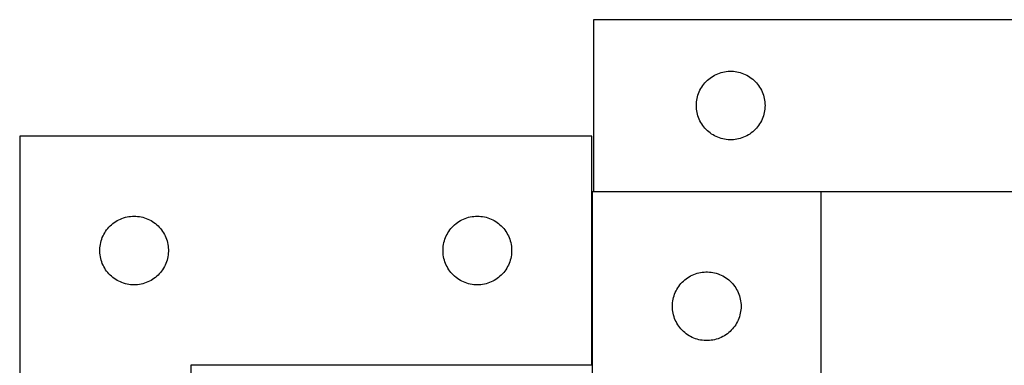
# Model space of a CAD drawing. Header units: millimetres. Extents: x 7 to 1492, y 7 to 466.
# Tile 2 of 6: x 7 to 437, y 315 to 466. Entities that reach past the tile are written whole.
import ezdxf

# ---------------------------------------------------------------- set-up
doc = ezdxf.new("R2010")
doc.units = ezdxf.units.MM
doc.layers.add('COMMON', color=5, linetype='CONTINUOUS', true_color=0x0000ff)
doc.layers.add('CUT', color=7, linetype='CONTINUOUS', true_color=0x000000)

msp = doc.modelspace()

# ---------------------------------------------------------------- linework, layer by layer
at = {"layer": 'COMMON'}
for p, q in [((257.624329, 390.454497), (357.156188, 390.454497)), ((256.897276, 314.606168), (181.956187, 314.606168))]:
    msp.add_line(p, q, dxfattribs=at)
at = {"layer": 'CUT'}
for p, q in [((557.624329, 465.554498), (257.624329, 465.554498)), ((257.624329, 465.554498), (257.624329, 390.554498)), ((306.882046, 438.523661), (307.435228, 439.062779)), ((307.435228, 439.062779), (308.015431, 439.572705)), ((308.015431, 439.572705), (308.621114, 440.052087)), ((308.621114, 440.052087), (309.250673, 440.499654)), ((309.250673, 440.499654), (309.902437, 440.914218)), ((309.902437, 440.914218), (310.574677, 441.29468)), ((310.574677, 441.29468), (311.265613, 441.640032)), ((311.265613, 441.640032), (311.97341, 441.949358)), ((311.97341, 441.949358), (312.696193, 442.221837)), ((312.696193, 442.221837), (313.432044, 442.456746)), ((313.432044, 442.456746), (314.179012, 442.653464)), ((314.179012, 442.653464), (314.935117, 442.811468)), ((314.935117, 442.811468), (315.698353, 442.930338)), ((315.698353, 442.930338), (316.466697, 443.009761)), ((316.466697, 443.009761), (317.23811, 443.049525)), ((317.23811, 443.049525), (318.010547, 443.049525)), ((318.010547, 443.049525), (318.78196, 443.009761)), ((318.78196, 443.009761), (319.550304, 442.930338)), ((319.550304, 442.930338), (320.31354, 442.811468)), ((320.31354, 442.811468), (321.069645, 442.653464)), ((321.069645, 442.653464), (321.816613, 442.456746)), ((321.816613, 442.456746), (322.552464, 442.221837)), ((322.552464, 442.221837), (323.275247, 441.949358)), ((323.275247, 441.949358), (323.983044, 441.640032)), ((323.983044, 441.640032), (324.67398, 441.29468)), ((324.67398, 441.29468), (325.346221, 440.914218)), ((325.346221, 440.914218), (325.997984, 440.499654)), ((325.997984, 440.499654), (326.627543, 440.052087)), ((326.627543, 440.052087), (327.233226, 439.572705)), ((327.233226, 439.572705), (327.813429, 439.062779)), ((327.813429, 439.062779), (328.366611, 438.523661)), ((303.879575, 434.061307), (304.207022, 434.760905)), ((304.207022, 434.760905), (304.57005, 435.442719)), ((304.57005, 435.442719), (304.967695, 436.104941)), ((304.967695, 436.104941), (305.398903, 436.745815)), ((305.398903, 436.745815), (305.862531, 437.363641)), ((305.862531, 437.363641), (306.35735, 437.95678)), ((306.35735, 437.95678), (306.882046, 438.523661)), ((328.366611, 438.523661), (328.891308, 437.95678)), ((328.891308, 437.95678), (329.386126, 437.363641)), ((329.386126, 437.363641), (329.849754, 436.745815)), ((329.849754, 436.745815), (330.280962, 436.104941)), ((330.280962, 436.104941), (330.678607, 435.442719)), ((330.678607, 435.442719), (331.041635, 434.760905)), ((331.041635, 434.760905), (331.369082, 434.061307)), ((302.70383, 429.596813), (302.80301, 430.362857)), ((302.80301, 430.362857), (302.941493, 431.122779)), ((302.941493, 431.122779), (303.118913, 431.874565)), ((303.118913, 431.874565), (303.334798, 432.616221)), ((303.334798, 432.616221), (303.588576, 433.34578)), ((303.588576, 433.34578), (303.879575, 434.061307)), ((331.369082, 434.061307), (331.660081, 433.34578)), ((331.660081, 433.34578), (331.913859, 432.616221)), ((331.913859, 432.616221), (332.129744, 431.874565)), ((332.129744, 431.874565), (332.307164, 431.122779)), ((332.307164, 431.122779), (332.445647, 430.362857)), ((332.445647, 430.362857), (332.544827, 429.596813)), ((302.624329, 428.054498), (302.644217, 428.82668)), ((302.644217, 427.282317), (302.624329, 428.054498)), ((302.644217, 428.82668), (302.70383, 429.596813)), ((302.70383, 426.512183), (302.644217, 427.282317)), ((302.80301, 425.74614), (302.70383, 426.512183)), ((332.544827, 426.512183), (332.445647, 425.74614)), ((332.544827, 429.596813), (332.60444, 428.82668)), ((332.60444, 427.282317), (332.544827, 426.512183)), ((332.60444, 428.82668), (332.624329, 428.054498)), ((332.624329, 428.054498), (332.60444, 427.282317)), ((302.941493, 424.986217), (302.80301, 425.74614)), ((303.118913, 424.234432), (302.941493, 424.986217)), ((303.334798, 423.492776), (303.118913, 424.234432)), ((303.588576, 422.763217), (303.334798, 423.492776)), ((303.879575, 422.04769), (303.588576, 422.763217)), ((304.207022, 421.348091), (303.879575, 422.04769)), ((331.369082, 422.04769), (331.041635, 421.348091)), ((331.660081, 422.763217), (331.369082, 422.04769)), ((331.913859, 423.492776), (331.660081, 422.763217)), ((332.129744, 424.234432), (331.913859, 423.492776)), ((332.307164, 424.986217), (332.129744, 424.234432)), ((332.445647, 425.74614), (332.307164, 424.986217)), ((304.57005, 420.666277), (304.207022, 421.348091)), ((304.967695, 420.004055), (304.57005, 420.666277)), ((305.398903, 419.363182), (304.967695, 420.004055)), ((305.862531, 418.745356), (305.398903, 419.363182)), ((306.35735, 418.152217), (305.862531, 418.745356)), ((306.882046, 417.585336), (306.35735, 418.152217)), ((307.435228, 417.046218), (306.882046, 417.585336)), ((328.366611, 417.585336), (327.813429, 417.046218)), ((328.891308, 418.152217), (328.366611, 417.585336)), ((329.386126, 418.745356), (328.891308, 418.152217)), ((329.849754, 419.363182), (329.386126, 418.745356)), ((330.280962, 420.004055), (329.849754, 419.363182)), ((330.678607, 420.666277), (330.280962, 420.004055)), ((331.041635, 421.348091), (330.678607, 420.666277)), ((6.897276, 414.706168), (6.897276, 114.706168)), ((256.897276, 414.706168), (6.897276, 414.706168)), ((256.897276, 314.706168), (256.897276, 414.706168)), ((308.015431, 416.536292), (307.435228, 417.046218)), ((308.621114, 416.05691), (308.015431, 416.536292)), ((309.250673, 415.609343), (308.621114, 416.05691)), ((309.902437, 415.194779), (309.250673, 415.609343)), ((310.574677, 414.814316), (309.902437, 415.194779)), ((311.265613, 414.468964), (310.574677, 414.814316)), ((311.97341, 414.159639), (311.265613, 414.468964)), ((312.696193, 413.88716), (311.97341, 414.159639)), ((313.432044, 413.65225), (312.696193, 413.88716)), ((314.179012, 413.455533), (313.432044, 413.65225)), ((314.935117, 413.297529), (314.179012, 413.455533)), ((315.698353, 413.178658), (314.935117, 413.297529)), ((316.466697, 413.099235), (315.698353, 413.178658)), ((317.23811, 413.059471), (316.466697, 413.099235)), ((318.78196, 413.099235), (318.010547, 413.059471)), ((319.550304, 413.178658), (318.78196, 413.099235)), ((320.31354, 413.297529), (319.550304, 413.178658)), ((321.069645, 413.455533), (320.31354, 413.297529)), ((321.816613, 413.65225), (321.069645, 413.455533)), ((322.552464, 413.88716), (321.816613, 413.65225)), ((323.275247, 414.159639), (322.552464, 413.88716)), ((323.983044, 414.468964), (323.275247, 414.159639)), ((324.67398, 414.814316), (323.983044, 414.468964)), ((325.346221, 415.194779), (324.67398, 414.814316)), ((325.997984, 415.609343), (325.346221, 415.194779)), ((326.627543, 416.05691), (325.997984, 415.609343)), ((327.233226, 416.536292), (326.627543, 416.05691)), ((327.813429, 417.046218), (327.233226, 416.536292)), ((318.010547, 413.059471), (317.23811, 413.059471)), ((357.156188, 390.354497), (257.156188, 390.354497)), ((257.156188, 390.354497), (257.156188, 140.354497)), ((257.624329, 390.554498), (457.624329, 390.554498)), ((357.156188, 215.354497), (357.156188, 390.354497)), ((50.890467, 378.450921), (51.605995, 378.74192)), ((51.605995, 378.74192), (52.335553, 378.995698)), ((52.335553, 378.995698), (53.077209, 379.211583)), ((53.077209, 379.211583), (53.828995, 379.389003)), ((53.828995, 379.389003), (54.588917, 379.527486)), ((54.588917, 379.527486), (55.354961, 379.626666)), ((55.354961, 379.626666), (56.125095, 379.686279)), ((56.125095, 379.686279), (56.897276, 379.706168)), ((56.897276, 379.706168), (57.669457, 379.686279)), ((57.669457, 379.686279), (58.439591, 379.626666)), ((58.439591, 379.626666), (59.205634, 379.527486)), ((59.205634, 379.527486), (59.965557, 379.389003)), ((59.965557, 379.389003), (60.717343, 379.211583)), ((60.717343, 379.211583), (61.458998, 378.995698)), ((61.458998, 378.995698), (62.188557, 378.74192)), ((62.188557, 378.74192), (62.904084, 378.450921)), ((200.890467, 378.450921), (201.605995, 378.74192)), ((201.605995, 378.74192), (202.335553, 378.995698)), ((202.335553, 378.995698), (203.077209, 379.211583)), ((203.077209, 379.211583), (203.828995, 379.389003)), ((203.828995, 379.389003), (204.588917, 379.527486)), ((204.588917, 379.527486), (205.354961, 379.626666)), ((205.354961, 379.626666), (206.125095, 379.686279)), ((206.125095, 379.686279), (206.897276, 379.706168)), ((206.897276, 379.706168), (207.669457, 379.686279)), ((207.669457, 379.686279), (208.439591, 379.626666)), ((208.439591, 379.626666), (209.205634, 379.527486)), ((209.205634, 379.527486), (209.965557, 379.389003)), ((209.965557, 379.389003), (210.717343, 379.211583)), ((210.717343, 379.211583), (211.458998, 378.995698)), ((211.458998, 378.995698), (212.188557, 378.74192)), ((212.188557, 378.74192), (212.904084, 378.450921)), ((45.379069, 374.315065), (45.888995, 374.895268)), ((45.888995, 374.895268), (46.428114, 375.44845)), ((46.428114, 375.44845), (46.994994, 375.973147)), ((46.994994, 375.973147), (47.588134, 376.467965)), ((47.588134, 376.467965), (48.205959, 376.931593)), ((48.205959, 376.931593), (48.846833, 377.362801)), ((48.846833, 377.362801), (49.509055, 377.760446)), ((49.509055, 377.760446), (50.190869, 378.123474)), ((50.190869, 378.123474), (50.890467, 378.450921)), ((62.904084, 378.450921), (63.603683, 378.123474)), ((63.603683, 378.123474), (64.285497, 377.760446)), ((64.285497, 377.760446), (64.947719, 377.362801)), ((64.947719, 377.362801), (65.588592, 376.931593)), ((65.588592, 376.931593), (66.206418, 376.467965)), ((66.206418, 376.467965), (66.799558, 375.973147)), ((66.799558, 375.973147), (67.366438, 375.44845)), ((67.366438, 375.44845), (67.905556, 374.895268)), ((67.905556, 374.895268), (68.415483, 374.315065)), ((195.379069, 374.315065), (195.888995, 374.895268)), ((195.888995, 374.895268), (196.428114, 375.44845)), ((196.428114, 375.44845), (196.994994, 375.973147)), ((196.994994, 375.973147), (197.588134, 376.467965)), ((197.588134, 376.467965), (198.205959, 376.931593)), ((198.205959, 376.931593), (198.846833, 377.362801)), ((198.846833, 377.362801), (199.509055, 377.760446)), ((199.509055, 377.760446), (200.190869, 378.123474)), ((200.190869, 378.123474), (200.890467, 378.450921)), ((212.904084, 378.450921), (213.603683, 378.123474)), ((213.603683, 378.123474), (214.285497, 377.760446)), ((214.285497, 377.760446), (214.947719, 377.362801)), ((214.947719, 377.362801), (215.588592, 376.931593)), ((215.588592, 376.931593), (216.206418, 376.467965)), ((216.206418, 376.467965), (216.799558, 375.973147)), ((216.799558, 375.973147), (217.366438, 375.44845)), ((217.366438, 375.44845), (217.905556, 374.895268)), ((217.905556, 374.895268), (218.415483, 374.315065)), ((42.729937, 369.634303), (43.002416, 370.357086)), ((43.002416, 370.357086), (43.311742, 371.064883)), ((43.311742, 371.064883), (43.657094, 371.755819)), ((43.657094, 371.755819), (44.037556, 372.42806)), ((44.037556, 372.42806), (44.452121, 373.079823)), ((44.452121, 373.079823), (44.899687, 373.709382)), ((44.899687, 373.709382), (45.379069, 374.315065)), ((68.415483, 374.315065), (68.894865, 373.709382)), ((68.894865, 373.709382), (69.342431, 373.079823)), ((69.342431, 373.079823), (69.756995, 372.42806)), ((69.756995, 372.42806), (70.137458, 371.755819)), ((70.137458, 371.755819), (70.48281, 371.064883)), ((70.48281, 371.064883), (70.792135, 370.357086)), ((70.792135, 370.357086), (71.064614, 369.634303)), ((192.729937, 369.634303), (193.002416, 370.357086)), ((193.002416, 370.357086), (193.311742, 371.064883)), ((193.311742, 371.064883), (193.657094, 371.755819)), ((193.657094, 371.755819), (194.037556, 372.42806)), ((194.037556, 372.42806), (194.452121, 373.079823)), ((194.452121, 373.079823), (194.899687, 373.709382)), ((194.899687, 373.709382), (195.379069, 374.315065)), ((218.415483, 374.315065), (218.894865, 373.709382)), ((218.894865, 373.709382), (219.342431, 373.079823)), ((219.342431, 373.079823), (219.756995, 372.42806)), ((219.756995, 372.42806), (220.137458, 371.755819)), ((220.137458, 371.755819), (220.48281, 371.064883)), ((220.48281, 371.064883), (220.792135, 370.357086)), ((220.792135, 370.357086), (221.064614, 369.634303)), ((41.902249, 365.092386), (41.942013, 365.863799)), ((41.942013, 365.863799), (42.021436, 366.632143)), ((42.021436, 366.632143), (42.140307, 367.395379)), ((42.140307, 367.395379), (42.29831, 368.151484)), ((42.29831, 368.151484), (42.495028, 368.898452)), ((42.495028, 368.898452), (42.729937, 369.634303)), ((71.064614, 369.634303), (71.299524, 368.898452)), ((71.299524, 368.898452), (71.496241, 368.151484)), ((71.496241, 368.151484), (71.654245, 367.395379)), ((71.654245, 367.395379), (71.773116, 366.632143)), ((71.773116, 366.632143), (71.852539, 365.863799)), ((71.852539, 365.863799), (71.892303, 365.092386)), ((191.902249, 365.092386), (191.942013, 365.863799)), ((191.942013, 365.863799), (192.021436, 366.632143)), ((192.021436, 366.632143), (192.140307, 367.395379)), ((192.140307, 367.395379), (192.29831, 368.151484)), ((192.29831, 368.151484), (192.495028, 368.898452)), ((192.495028, 368.898452), (192.729937, 369.634303)), ((221.064614, 369.634303), (221.299524, 368.898452)), ((221.299524, 368.898452), (221.496241, 368.151484)), ((221.496241, 368.151484), (221.654245, 367.395379)), ((221.654245, 367.395379), (221.773116, 366.632143)), ((221.773116, 366.632143), (221.852539, 365.863799)), ((221.852539, 365.863799), (221.892303, 365.092386)), ((41.902249, 364.319949), (41.902249, 365.092386)), ((41.942013, 363.548536), (41.902249, 364.319949)), ((42.021436, 362.780192), (41.942013, 363.548536)), ((42.140307, 362.016956), (42.021436, 362.780192)), ((42.29831, 361.260851), (42.140307, 362.016956)), ((71.654245, 362.016956), (71.496241, 361.260851)), ((71.773116, 362.780192), (71.654245, 362.016956)), ((71.852539, 363.548536), (71.773116, 362.780192)), ((71.892303, 364.319949), (71.852539, 363.548536)), ((71.892303, 365.092386), (71.892303, 364.319949)), ((191.902249, 364.319949), (191.902249, 365.092386)), ((191.942013, 363.548536), (191.902249, 364.319949)), ((192.021436, 362.780192), (191.942013, 363.548536)), ((192.140307, 362.016956), (192.021436, 362.780192)), ((192.29831, 361.260851), (192.140307, 362.016956)), ((221.654245, 362.016956), (221.496241, 361.260851)), ((221.773116, 362.780192), (221.654245, 362.016956)), ((221.852539, 363.548536), (221.773116, 362.780192)), ((221.892303, 364.319949), (221.852539, 363.548536)), ((221.892303, 365.092386), (221.892303, 364.319949)), ((42.495028, 360.513883), (42.29831, 361.260851)), ((42.729937, 359.778032), (42.495028, 360.513883)), ((43.002416, 359.055249), (42.729937, 359.778032)), ((43.311742, 358.347452), (43.002416, 359.055249)), ((43.657094, 357.656516), (43.311742, 358.347452)), ((44.037556, 356.984276), (43.657094, 357.656516)), ((70.137458, 357.656516), (69.756995, 356.984276)), ((70.48281, 358.347452), (70.137458, 357.656516)), ((70.792135, 359.055249), (70.48281, 358.347452)), ((71.064614, 359.778032), (70.792135, 359.055249)), ((71.299524, 360.513883), (71.064614, 359.778032)), ((71.496241, 361.260851), (71.299524, 360.513883)), ((192.495028, 360.513883), (192.29831, 361.260851)), ((192.729937, 359.778032), (192.495028, 360.513883)), ((193.002416, 359.055249), (192.729937, 359.778032)), ((193.311742, 358.347452), (193.002416, 359.055249)), ((193.657094, 357.656516), (193.311742, 358.347452)), ((194.037556, 356.984276), (193.657094, 357.656516)), ((220.137458, 357.656516), (219.756995, 356.984276)), ((220.48281, 358.347452), (220.137458, 357.656516)), ((220.792135, 359.055249), (220.48281, 358.347452)), ((221.064614, 359.778032), (220.792135, 359.055249)), ((221.299524, 360.513883), (221.064614, 359.778032)), ((221.496241, 361.260851), (221.299524, 360.513883)), ((44.452121, 356.332512), (44.037556, 356.984276)), ((44.899687, 355.702953), (44.452121, 356.332512)), ((45.379069, 355.09727), (44.899687, 355.702953)), ((45.888995, 354.517067), (45.379069, 355.09727)), ((46.428114, 353.963885), (45.888995, 354.517067)), ((46.994994, 353.439189), (46.428114, 353.963885)), ((47.588134, 352.94437), (46.994994, 353.439189)), ((48.205959, 352.480742), (47.588134, 352.94437)), ((66.206418, 352.94437), (65.588592, 352.480742)), ((66.799558, 353.439189), (66.206418, 352.94437)), ((67.366438, 353.963885), (66.799558, 353.439189)), ((67.905556, 354.517067), (67.366438, 353.963885)), ((68.415483, 355.09727), (67.905556, 354.517067)), ((68.894865, 355.702953), (68.415483, 355.09727)), ((69.342431, 356.332512), (68.894865, 355.702953)), ((69.756995, 356.984276), (69.342431, 356.332512)), ((194.452121, 356.332512), (194.037556, 356.984276)), ((194.899687, 355.702953), (194.452121, 356.332512)), ((195.379069, 355.09727), (194.899687, 355.702953)), ((195.888995, 354.517067), (195.379069, 355.09727)), ((196.428114, 353.963885), (195.888995, 354.517067)), ((196.994994, 353.439189), (196.428114, 353.963885)), ((197.588134, 352.94437), (196.994994, 353.439189)), ((198.205959, 352.480742), (197.588134, 352.94437)), ((216.206418, 352.94437), (215.588592, 352.480742)), ((216.799558, 353.439189), (216.206418, 352.94437)), ((217.366438, 353.963885), (216.799558, 353.439189)), ((217.905556, 354.517067), (217.366438, 353.963885)), ((218.415483, 355.09727), (217.905556, 354.517067)), ((218.894865, 355.702953), (218.415483, 355.09727)), ((219.342431, 356.332512), (218.894865, 355.702953)), ((219.756995, 356.984276), (219.342431, 356.332512)), ((298.782532, 352.799653), (299.434296, 353.214217)), ((299.434296, 353.214217), (300.106537, 353.594679)), ((300.106537, 353.594679), (300.797472, 353.940031)), ((300.797472, 353.940031), (301.50527, 354.249357)), ((301.50527, 354.249357), (302.228052, 354.521836)), ((302.228052, 354.521836), (302.963904, 354.756745)), ((302.963904, 354.756745), (303.710872, 354.953463)), ((303.710872, 354.953463), (304.466977, 355.111467)), ((304.466977, 355.111467), (305.230213, 355.230337)), ((305.230213, 355.230337), (305.998556, 355.30976)), ((305.998556, 355.30976), (306.769969, 355.349524)), ((306.769969, 355.349524), (307.542407, 355.349524)), ((307.542407, 355.349524), (308.31382, 355.30976)), ((308.31382, 355.30976), (309.082163, 355.230337)), ((309.082163, 355.230337), (309.845399, 355.111467)), ((309.845399, 355.111467), (310.601504, 354.953463)), ((310.601504, 354.953463), (311.348473, 354.756745)), ((311.348473, 354.756745), (312.084324, 354.521836)), ((312.084324, 354.521836), (312.807106, 354.249357)), ((312.807106, 354.249357), (313.514904, 353.940031)), ((313.514904, 353.940031), (314.205839, 353.594679)), ((314.205839, 353.594679), (314.87808, 353.214217)), ((314.87808, 353.214217), (315.529844, 352.799653)), ((48.846833, 352.049534), (48.205959, 352.480742)), ((49.509055, 351.651889), (48.846833, 352.049534)), ((50.190869, 351.288861), (49.509055, 351.651889)), ((50.890467, 350.961414), (50.190869, 351.288861)), ((51.605995, 350.670415), (50.890467, 350.961414)), ((52.335553, 350.416637), (51.605995, 350.670415)), ((53.077209, 350.200752), (52.335553, 350.416637)), ((53.828995, 350.023332), (53.077209, 350.200752)), ((54.588917, 349.884849), (53.828995, 350.023332)), ((55.354961, 349.785669), (54.588917, 349.884849)), ((56.125095, 349.726056), (55.354961, 349.785669)), ((56.897276, 349.706168), (56.125095, 349.726056)), ((57.669457, 349.726056), (56.897276, 349.706168)), ((58.439591, 349.785669), (57.669457, 349.726056)), ((59.205634, 349.884849), (58.439591, 349.785669)), ((59.965557, 350.023332), (59.205634, 349.884849)), ((60.717343, 350.200752), (59.965557, 350.023332)), ((61.458998, 350.416637), (60.717343, 350.200752)), ((62.188557, 350.670415), (61.458998, 350.416637)), ((62.904084, 350.961414), (62.188557, 350.670415)), ((63.603683, 351.288861), (62.904084, 350.961414)), ((64.285497, 351.651889), (63.603683, 351.288861)), ((64.947719, 352.049534), (64.285497, 351.651889)), ((65.588592, 352.480742), (64.947719, 352.049534)), ((198.846833, 352.049534), (198.205959, 352.480742)), ((199.509055, 351.651889), (198.846833, 352.049534)), ((200.190869, 351.288861), (199.509055, 351.651889)), ((200.890467, 350.961414), (200.190869, 351.288861)), ((201.605995, 350.670415), (200.890467, 350.961414)), ((202.335553, 350.416637), (201.605995, 350.670415)), ((203.077209, 350.200752), (202.335553, 350.416637)), ((203.828995, 350.023332), (203.077209, 350.200752)), ((204.588917, 349.884849), (203.828995, 350.023332)), ((205.354961, 349.785669), (204.588917, 349.884849)), ((206.125095, 349.726056), (205.354961, 349.785669)), ((206.897276, 349.706168), (206.125095, 349.726056)), ((207.669457, 349.726056), (206.897276, 349.706168)), ((208.439591, 349.785669), (207.669457, 349.726056)), ((209.205634, 349.884849), (208.439591, 349.785669)), ((209.965557, 350.023332), (209.205634, 349.884849)), ((210.717343, 350.200752), (209.965557, 350.023332)), ((211.458998, 350.416637), (210.717343, 350.200752)), ((212.188557, 350.670415), (211.458998, 350.416637)), ((212.904084, 350.961414), (212.188557, 350.670415)), ((213.603683, 351.288861), (212.904084, 350.961414)), ((214.285497, 351.651889), (213.603683, 351.288861)), ((214.947719, 352.049534), (214.285497, 351.651889)), ((215.588592, 352.480742), (214.947719, 352.049534)), ((294.499555, 348.40494), (294.930763, 349.045814)), ((294.930763, 349.045814), (295.394391, 349.66364)), ((295.394391, 349.66364), (295.889209, 350.256779)), ((295.889209, 350.256779), (296.413905, 350.82366)), ((296.413905, 350.82366), (296.967088, 351.362778)), ((296.967088, 351.362778), (297.54729, 351.872704)), ((297.54729, 351.872704), (298.152974, 352.352086)), ((298.152974, 352.352086), (298.782532, 352.799653)), ((315.529844, 352.799653), (316.159402, 352.352086)), ((316.159402, 352.352086), (316.765086, 351.872704)), ((316.765086, 351.872704), (317.345288, 351.362778)), ((317.345288, 351.362778), (317.898471, 350.82366)), ((317.898471, 350.82366), (318.423167, 350.256779)), ((318.423167, 350.256779), (318.917985, 349.66364)), ((318.917985, 349.66364), (319.381613, 349.045814)), ((319.381613, 349.045814), (319.812821, 348.40494)), ((292.650772, 344.174564), (292.866657, 344.91622)), ((292.866657, 344.91622), (293.120436, 345.645779)), ((293.120436, 345.645779), (293.411435, 346.361306)), ((293.411435, 346.361306), (293.738882, 347.060904)), ((293.738882, 347.060904), (294.101909, 347.742718)), ((294.101909, 347.742718), (294.499555, 348.40494)), ((319.812821, 348.40494), (320.210467, 347.742718)), ((320.210467, 347.742718), (320.573494, 347.060904)), ((320.573494, 347.060904), (320.900942, 346.361306)), ((320.900942, 346.361306), (321.19194, 345.645779)), ((321.19194, 345.645779), (321.445719, 344.91622)), ((321.445719, 344.91622), (321.661604, 344.174564)), ((292.156188, 340.354497), (292.176077, 341.126679)), ((292.176077, 339.582316), (292.156188, 340.354497)), ((292.176077, 341.126679), (292.23569, 341.896812)), ((292.23569, 341.896812), (292.33487, 342.662856)), ((292.33487, 342.662856), (292.473353, 343.422778)), ((292.473353, 343.422778), (292.650772, 344.174564)), ((321.661604, 344.174564), (321.839023, 343.422778)), ((321.839023, 343.422778), (321.977507, 342.662856)), ((321.977507, 342.662856), (322.076686, 341.896812)), ((322.076686, 341.896812), (322.136299, 341.126679)), ((322.136299, 341.126679), (322.156188, 340.354497)), ((322.156188, 340.354497), (322.136299, 339.582316)), ((292.23569, 338.812182), (292.176077, 339.582316)), ((292.33487, 338.046139), (292.23569, 338.812182)), ((292.473353, 337.286216), (292.33487, 338.046139)), ((292.650772, 336.534431), (292.473353, 337.286216)), ((292.866657, 335.792775), (292.650772, 336.534431)), ((293.120436, 335.063216), (292.866657, 335.792775)), ((321.445719, 335.792775), (321.19194, 335.063216)), ((321.661604, 336.534431), (321.445719, 335.792775)), ((321.839023, 337.286216), (321.661604, 336.534431)), ((321.977507, 338.046139), (321.839023, 337.286216)), ((322.076686, 338.812182), (321.977507, 338.046139)), ((322.136299, 339.582316), (322.076686, 338.812182)), ((293.411435, 334.347689), (293.120436, 335.063216)), ((293.738882, 333.64809), (293.411435, 334.347689)), ((294.101909, 332.966276), (293.738882, 333.64809)), ((294.499555, 332.304054), (294.101909, 332.966276)), ((294.930763, 331.663181), (294.499555, 332.304054)), ((295.394391, 331.045355), (294.930763, 331.663181)), ((319.381613, 331.663181), (318.917985, 331.045355)), ((319.812821, 332.304054), (319.381613, 331.663181)), ((320.210467, 332.966276), (319.812821, 332.304054)), ((320.573494, 333.64809), (320.210467, 332.966276)), ((320.900942, 334.347689), (320.573494, 333.64809)), ((321.19194, 335.063216), (320.900942, 334.347689)), ((295.889209, 330.452216), (295.394391, 331.045355)), ((296.413905, 329.885335), (295.889209, 330.452216)), ((296.967088, 329.346217), (296.413905, 329.885335)), ((297.54729, 328.836291), (296.967088, 329.346217)), ((298.152974, 328.356909), (297.54729, 328.836291)), ((298.782532, 327.909342), (298.152974, 328.356909)), ((299.434296, 327.494778), (298.782532, 327.909342)), ((300.106537, 327.114315), (299.434296, 327.494778)), ((300.797472, 326.768963), (300.106537, 327.114315)), ((314.205839, 327.114315), (313.514904, 326.768963)), ((314.87808, 327.494778), (314.205839, 327.114315)), ((315.529844, 327.909342), (314.87808, 327.494778)), ((316.159402, 328.356909), (315.529844, 327.909342)), ((316.765086, 328.836291), (316.159402, 328.356909)), ((317.345288, 329.346217), (316.765086, 328.836291)), ((317.898471, 329.885335), (317.345288, 329.346217)), ((318.423167, 330.452216), (317.898471, 329.885335)), ((318.917985, 331.045355), (318.423167, 330.452216)), ((301.50527, 326.459638), (300.797472, 326.768963)), ((302.228052, 326.187159), (301.50527, 326.459638)), ((302.963904, 325.952249), (302.228052, 326.187159)), ((303.710872, 325.755532), (302.963904, 325.952249)), ((304.466977, 325.597528), (303.710872, 325.755532)), ((305.230213, 325.478657), (304.466977, 325.597528)), ((305.998556, 325.399234), (305.230213, 325.478657)), ((306.769969, 325.35947), (305.998556, 325.399234)), ((307.542407, 325.35947), (306.769969, 325.35947)), ((308.31382, 325.399234), (307.542407, 325.35947)), ((309.082163, 325.478657), (308.31382, 325.399234)), ((309.845399, 325.597528), (309.082163, 325.478657)), ((310.601504, 325.755532), (309.845399, 325.597528)), ((311.348473, 325.952249), (310.601504, 325.755532)), ((312.084324, 326.187159), (311.348473, 325.952249)), ((312.807106, 326.459638), (312.084324, 326.187159)), ((313.514904, 326.768963), (312.807106, 326.459638)), ((81.897276, 114.706168), (81.897276, 314.706168)), ((81.897276, 314.706168), (256.897276, 314.706168))]:
    msp.add_line(p, q, dxfattribs=at)

doc.saveas('drawing.dxf')
